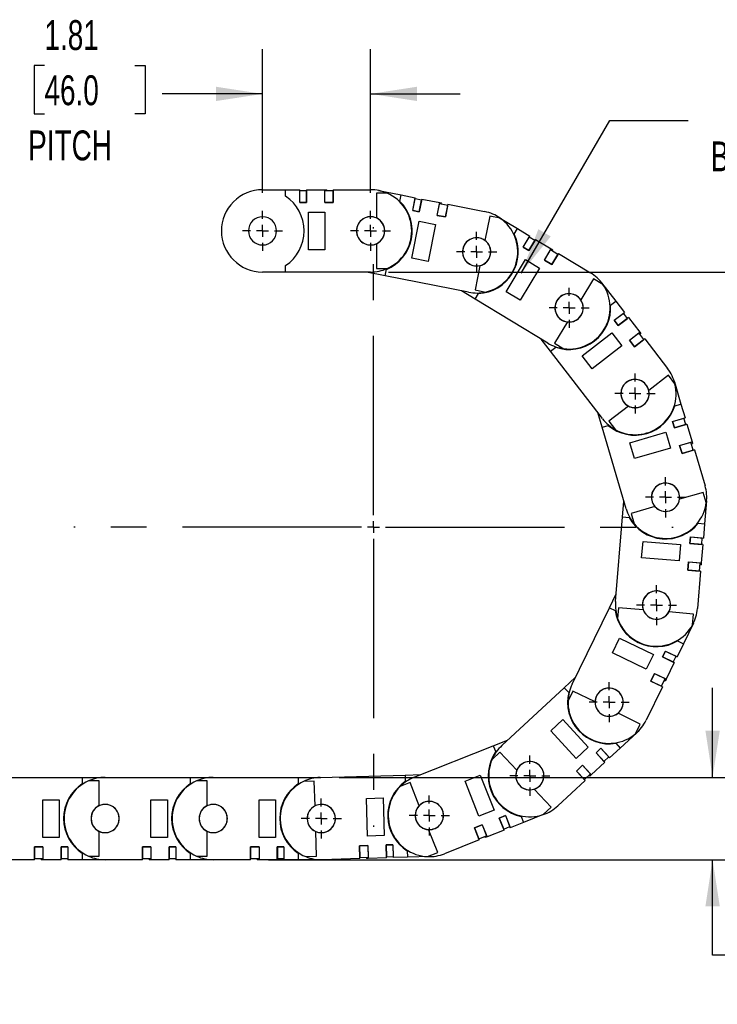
# Model space of a CAD drawing. Header units: inches. Extents: x 0 to 66, y 0 to 51.
# Tile 4 of 11: x 27.9 to 39.6, y 10 to 26.5. Entities that reach past the tile are written whole.
import ezdxf

# ---------------------------------------------------------------- set-up
doc = ezdxf.new("R2010")
doc.units = ezdxf.units.IN
doc.header["$LTSCALE"] = 6
doc.header["$MEASUREMENT"] = 0
doc.linetypes.add('CENTERX2', pattern=[0.8, 0.5, -0.1, 0.1, -0.1])
doc.layers.add('CENTER', color=40, linetype='CENTERX2')
doc.layers.add('DIMENSIONS', color=140, linetype='Continuous', lineweight=25)
doc.styles.add('SLDTEXTSTYLE0', font='TXT', dxfattribs={"width": 0.7})
doc.dimstyles.new('SLDDIMSTYLE0', dxfattribs={"dimtxt": 0.509766, "dimasz": 0.78, "dimexe": 0, "dimexo": 0.0625, "dimgap": 0.127441, "dimtad": 0, "dimtih": 1, "dimtoh": 1, "dimrnd": 1e-09, "dimzin": 12, "dimdsep": 46, "dimtxsty": 'SLDTEXTSTYLE0', "dimsah": 1, "dimcen": 0, "dimadec": 0, "dimazin": 3, "dimtfac": 1, "dimtofl": 0, "dimtmove": 0, "dimatfit": 3, "dimfxl": 0, "dimfrac": 2, "dimtolj": 1, "dimtzin": 12, "dimarcsym": 0})
doc.dimstyles.new('SLDDIMSTYLE1', dxfattribs={"dimtxt": 0.509766, "dimasz": 0.78, "dimexe": 0, "dimexo": 0.0625, "dimgap": 0.127441, "dimtad": 0, "dimtih": 1, "dimtoh": 1, "dimrnd": 1e-09, "dimzin": 12, "dimdsep": 46, "dimtxsty": 'SLDTEXTSTYLE0', "dimsah": 1, "dimcen": 0.09, "dimadec": 0, "dimazin": 3, "dimtfac": 1, "dimtmove": 0, "dimatfit": 0, "dimfxl": 0, "dimfrac": 2, "dimtolj": 1, "dimtzin": 12, "dimarcsym": 0})
doc.dimstyles.new('SLDDIMSTYLE2', dxfattribs={"dimtxt": 0.509766, "dimasz": 0.78, "dimexe": 0, "dimexo": 0.0625, "dimgap": 0.127441, "dimtad": 0, "dimtih": 1, "dimtoh": 1, "dimrnd": 1e-09, "dimzin": 12, "dimdsep": 46, "dimtxsty": 'SLDTEXTSTYLE0', "dimsah": 1, "dimcen": 0.09, "dimadec": 0, "dimazin": 3, "dimtfac": 1, "dimtofl": 0, "dimtmove": 0, "dimatfit": 3, "dimfxl": 0, "dimfrac": 2, "dimtolj": 1, "dimtzin": 12, "dimarcsym": 0})

# ---------------------------------------------------------------- blocks, each defined once
blk = doc.blocks.new('_D')
at = {"layer": 'DIMENSIONS'}
for p, q in [((40.866, 25.513), (40.694, 25.513)), ((40.694, 25.513), (40.694, 24.703)), ((42.804, 25.513), (42.976, 25.513)), ((42.976, 25.513), (42.976, 24.703)), ((36.268, 22.218), (37.755, 24.773)), ((37.755, 24.773), (39.068, 24.773)), ((40.694, 24.703), (40.866, 24.703)), ((42.976, 24.703), (42.804, 24.703))]:
    blk.add_line(p, q, dxfattribs=at)
blk.add_solid([(36.268, 22.218), (36.764, 22.832), (36.557, 22.953)], dxfattribs=at)
at = {"layer": 'DIMENSIONS', "char_height": 0.5, "attachment_point": 1, "style": 'SLDTEXTSTYLE0'}
for s, insert in [('R4.92', (40.846, 26.272)), ('125.0', (40.866, 25.347)), ('BEND RADIUS', (39.443, 24.423))]:
    blk.add_mtext(s, dxfattribs=dict(at, insert=insert))
blk = doc.blocks.new('_D_1')
at = {"layer": 'DIMENSIONS'}
for p, q in [((31.934, 23.561), (31.934, 25.969)), ((33.745, 23.561), (33.745, 25.969)), ((28.28, 25.696), (28.109, 25.696)), ((28.109, 25.696), (28.109, 24.885)), ((29.795, 25.696), (29.966, 25.696)), ((29.966, 25.696), (29.966, 24.885)), ((31.934, 25.219), (30.251, 25.219)), ((33.745, 25.219), (35.245, 25.219)), ((28.109, 24.885), (28.28, 24.885)), ((29.966, 24.885), (29.795, 24.885))]:
    blk.add_line(p, q, dxfattribs=at)
for points in [[(31.934, 25.219), (31.154, 25.339), (31.154, 25.099)], [(33.745, 25.219), (34.525, 25.099), (34.525, 25.339)]]:
    blk.add_solid(points, dxfattribs=at)
at = {"layer": 'DIMENSIONS', "char_height": 0.5, "attachment_point": 1, "style": 'SLDTEXTSTYLE0'}
for s, insert in [('1.81', (28.28, 26.454)), ('46.0', (28.28, 25.53)), ('PITCH', (28.007, 24.606))]:
    blk.add_mtext(s, dxfattribs=dict(at, insert=insert))
blk = doc.blocks.new('_D_2')
at = {"layer": 'DIMENSIONS'}
for p, q in [((34.045, 22.236), (42.593, 22.236)), ((41.843, 22.236), (41.843, 18.373)), ((40.873, 17.449), (40.702, 17.449)), ((40.702, 17.449), (40.702, 16.639)), ((42.812, 17.449), (42.983, 17.449)), ((42.983, 17.449), (42.983, 16.639)), ((40.702, 16.639), (40.873, 16.639)), ((41.843, 12.394), (41.843, 16.525)), ((42.983, 16.639), (42.812, 16.639)), ((32.034, 12.394), (42.593, 12.394))]:
    blk.add_line(p, q, dxfattribs=at)
for points in [[(41.843, 22.236), (41.723, 21.456), (41.963, 21.456)], [(41.843, 12.394), (41.963, 13.174), (41.723, 13.174)]]:
    blk.add_solid(points, dxfattribs=at)
at = {"layer": 'DIMENSIONS', "char_height": 0.5, "attachment_point": 1, "style": 'SLDTEXTSTYLE0'}
for s, insert in [('9.84', (41.085, 18.207)), ('250.0', (40.873, 17.283))]:
    blk.add_mtext(s, dxfattribs=dict(at, insert=insert))
blk = doc.blocks.new('_D_3')
at = {"layer": 'DIMENSIONS'}
for p, q in [((39.476, 13.772), (39.476, 15.272)), ((33.219, 13.772), (40.226, 13.772)), ((32.034, 12.394), (40.226, 12.394)), ((39.476, 10.794), (39.476, 12.394)), ((40.103, 10.794), (39.476, 10.794)), ((41.022, 10.794), (40.851, 10.794)), ((40.851, 10.794), (40.851, 9.983)), ((42.537, 10.794), (42.708, 10.794)), ((42.708, 10.794), (42.708, 9.983)), ((40.851, 9.983), (41.022, 9.983)), ((42.708, 9.983), (42.537, 9.983))]:
    blk.add_line(p, q, dxfattribs=at)
for points in [[(39.476, 13.772), (39.596, 14.552), (39.356, 14.552)], [(39.476, 12.394), (39.356, 11.614), (39.596, 11.614)]]:
    blk.add_solid(points, dxfattribs=at)
at = {"layer": 'DIMENSIONS', "char_height": 0.5, "attachment_point": 1, "style": 'SLDTEXTSTYLE0'}
for s, insert in [('1.38', (41.022, 11.552)), ('35.0', (41.022, 10.628))]:
    blk.add_mtext(s, dxfattribs=dict(at, insert=insert))
blk = doc.blocks.new('SW_CENTERMARKSYMBOL_0')
at = {"layer": 'CENTER', "color": 0}
for p, q in [((0, 0.2), (0, 0.336)), ((-0.2, 0), (-0.336, 0)), ((0, 0), (-0.1, 0)), ((0, 0), (0, 0.1)), ((0, 0), (0, -0.1)), ((0, 0), (0.1, 0)), ((0.2, 0), (0.336, 0)), ((0, -0.2), (0, -0.336))]:
    blk.add_line(p, q, dxfattribs=at)
blk = doc.blocks.new('SW_CENTERMARKSYMBOL_1')
at = {"layer": 'CENTER', "color": 0}
for p, q in [((0, 0.2), (0, 0.336)), ((-0.2, 0), (-0.336, 0)), ((0, 0), (-0.1, 0)), ((0, 0), (0, 0.1)), ((0, 0), (0, -0.1)), ((0, 0), (0.1, 0)), ((0.2, 0), (0.336, 0)), ((0, -0.2), (0, -0.336))]:
    blk.add_line(p, q, dxfattribs=at)
blk = doc.blocks.new('SW_CENTERMARKSYMBOL_2')
at = {"layer": 'CENTER', "color": 0}
for p, q in [((0, 0.2), (0, 0.337)), ((-0.2, 0), (-0.337, 0)), ((0, 0), (-0.1, 0)), ((0, 0), (0, 0.1)), ((0, 0), (0, -0.1)), ((0, 0), (0.1, 0)), ((0.2, 0), (0.337, 0)), ((0, -0.2), (0, -0.337))]:
    blk.add_line(p, q, dxfattribs=at)
blk = doc.blocks.new('SW_CENTERMARKSYMBOL_3')
at = {"layer": 'CENTER', "color": 0}
for p, q in [((0, 0.2), (0, 0.336)), ((-0.2, 0), (-0.336, 0)), ((0, 0), (-0.1, 0)), ((0, 0), (0, 0.1)), ((0, 0), (0, -0.1)), ((0, 0), (0.1, 0)), ((0.2, 0), (0.336, 0)), ((0, -0.2), (0, -0.336))]:
    blk.add_line(p, q, dxfattribs=at)
blk = doc.blocks.new('SW_CENTERMARKSYMBOL_4')
at = {"layer": 'CENTER', "color": 0}
for p, q in [((0, 0.2), (0, 0.336)), ((-0.2, 0), (-0.336, 0)), ((0, 0), (-0.1, 0)), ((0, 0), (0, 0.1)), ((0, 0), (0, -0.1)), ((0, 0), (0.1, 0)), ((0.2, 0), (0.336, 0)), ((0, -0.2), (0, -0.336))]:
    blk.add_line(p, q, dxfattribs=at)
blk = doc.blocks.new('SW_CENTERMARKSYMBOL_5')
at = {"layer": 'CENTER', "color": 0}
for p, q in [((0, 0.2), (0, 0.336)), ((-0.2, 0), (-0.336, 0)), ((0, 0), (-0.1, 0)), ((0, 0), (0, 0.1)), ((0, 0), (0, -0.1)), ((0, 0), (0.1, 0)), ((0.2, 0), (0.336, 0)), ((0, -0.2), (0, -0.336))]:
    blk.add_line(p, q, dxfattribs=at)
blk = doc.blocks.new('SW_CENTERMARKSYMBOL_6')
at = {"layer": 'CENTER', "color": 0}
for p, q in [((0, 0.2), (0, 0.336)), ((-0.2, 0), (-0.336, 0)), ((0, 0), (-0.1, 0)), ((0, 0), (0, 0.1)), ((0, 0), (0, -0.1)), ((0, 0), (0.1, 0)), ((0.2, 0), (0.336, 0)), ((0, -0.2), (0, -0.336))]:
    blk.add_line(p, q, dxfattribs=at)
blk = doc.blocks.new('SW_CENTERMARKSYMBOL_7')
at = {"layer": 'CENTER', "color": 0}
for p, q in [((0, 0.2), (0, 0.336)), ((-0.2, 0), (-0.336, 0)), ((0, 0), (-0.1, 0)), ((0, 0), (0, 0.1)), ((0, 0), (0, -0.1)), ((0, 0), (0.1, 0)), ((0.2, 0), (0.336, 0)), ((0, -0.2), (0, -0.336))]:
    blk.add_line(p, q, dxfattribs=at)
blk = doc.blocks.new('SW_CENTERMARKSYMBOL_8')
at = {"layer": 'CENTER', "color": 0}
for p, q in [((0, 0.2), (0, 0.336)), ((-0.2, 0), (-0.336, 0)), ((0, 0), (-0.1, 0)), ((0, 0), (0, 0.1)), ((0, 0), (0, -0.1)), ((0, 0), (0.1, 0)), ((0.2, 0), (0.336, 0)), ((0, -0.2), (0, -0.336))]:
    blk.add_line(p, q, dxfattribs=at)
blk = doc.blocks.new('SW_CENTERMARKSYMBOL_9')
at = {"layer": 'CENTER', "color": 0}
for p, q in [((0, 0.2), (0, 0.336)), ((-0.2, 0), (-0.336, 0)), ((0, 0), (-0.1, 0)), ((0, 0), (0, 0.1)), ((0, 0), (0, -0.1)), ((0, 0), (0.1, 0)), ((0.2, 0), (0.336, 0)), ((0, -0.2), (0, -0.336))]:
    blk.add_line(p, q, dxfattribs=at)
blk = doc.blocks.new('SW_CENTERMARKSYMBOL_10')
at = {"layer": 'CENTER', "color": 0}
for p, q in [((0, 0.2), (0, 0.336)), ((-0.2, 0), (-0.336, 0)), ((0, 0), (-0.1, 0)), ((0, 0), (0, 0.1)), ((0, 0), (0, -0.1)), ((0, 0), (0.1, 0)), ((0.2, 0), (0.336, 0)), ((0, -0.2), (0, -0.336))]:
    blk.add_line(p, q, dxfattribs=at)
blk = doc.blocks.new('SW_CENTERMARKSYMBOL_11')
at = {"layer": 'CENTER', "color": 0}
for p, q in [((0, 0.2), (0, 5.021)), ((-0.2, 0), (-5.021, 0)), ((0, 0), (-0.1, 0)), ((0, 0), (0, 0.1)), ((0, 0), (0, -0.1)), ((0, 0), (0.1, 0)), ((0.2, 0), (5.021, 0)), ((0, -0.2), (0, -5.021))]:
    blk.add_line(p, q, dxfattribs=at)

msp = doc.modelspace()

# ---------------------------------------------------------------- linework, layer by layer
for p, q in [((31.934, 23.614), (32.32, 23.614)), ((32.32, 23.506), (32.32, 23.614)), ((32.32, 23.614), (32.56, 23.614)), ((32.56, 23.398), (32.56, 23.614)), ((32.56, 23.398), (32.56, 23.595)), ((32.671, 23.595), (32.56, 23.595)), ((32.56, 23.595), (32.56, 23.595)), ((32.671, 23.614), (32.978, 23.614)), ((32.671, 23.614), (32.671, 23.398)), ((32.671, 23.398), (32.671, 23.595)), ((32.671, 23.595), (32.671, 23.595)), ((32.978, 23.614), (33.009, 23.614)), ((32.978, 23.398), (32.978, 23.614)), ((32.978, 23.398), (32.978, 23.595)), ((33.119, 23.595), (32.978, 23.595)), ((32.978, 23.595), (32.978, 23.595)), ((33.009, 23.595), (33.009, 23.614)), ((33.119, 23.614), (33.119, 23.398)), ((33.119, 23.614), (33.745, 23.614)), ((33.119, 23.398), (33.119, 23.595)), ((33.119, 23.595), (33.119, 23.595)), ((33.88, 23.601), (34.258, 23.526)), ((33.844, 23.555), (33.844, 23.14)), ((34.025, 23.555), (33.844, 23.555)), ((34.237, 23.419), (34.258, 23.526)), ((34.258, 23.526), (34.494, 23.479)), ((34.451, 23.267), (34.494, 23.479)), ((34.452, 23.267), (34.49, 23.46)), ((34.598, 23.438), (34.49, 23.46)), ((34.49, 23.46), (34.49, 23.46)), ((34.602, 23.458), (34.56, 23.245)), ((34.56, 23.245), (34.598, 23.438)), ((34.598, 23.438), (34.598, 23.438)), ((34.602, 23.458), (34.903, 23.398)), ((32.671, 23.398), (32.56, 23.398)), ((32.56, 23.398), (32.671, 23.398)), ((32.56, 23.398), (32.56, 23.398)), ((32.671, 23.398), (32.671, 23.398)), ((33.119, 23.398), (32.978, 23.398)), ((32.978, 23.398), (33.119, 23.398)), ((32.978, 23.398), (32.978, 23.398)), ((33.009, 23.398), (33.009, 23.398)), ((33.119, 23.398), (33.119, 23.398)), ((34.56, 23.245), (34.451, 23.267)), ((34.451, 23.267), (34.452, 23.267)), ((34.452, 23.267), (34.56, 23.245)), ((34.861, 23.185), (34.903, 23.398)), ((34.861, 23.185), (34.899, 23.379)), ((35.038, 23.351), (34.899, 23.379)), ((34.899, 23.379), (34.899, 23.379)), ((34.903, 23.398), (34.934, 23.392)), ((34.93, 23.372), (34.934, 23.392)), ((35.042, 23.37), (35, 23.158)), ((35, 23.158), (35.038, 23.351)), ((35.038, 23.351), (35.038, 23.351)), ((35.042, 23.37), (35.656, 23.248)), ((32.702, 23.24), (32.978, 23.24)), ((32.702, 22.61), (32.702, 23.24)), ((32.978, 23.24), (32.978, 22.61)), ((34.56, 23.245), (34.56, 23.245)), ((35, 23.158), (34.861, 23.185)), ((34.861, 23.185), (35, 23.158)), ((34.861, 23.185), (34.861, 23.185)), ((34.892, 23.179), (34.892, 23.179)), ((35, 23.158), (35, 23.158)), ((35.741, 23.171), (35.66, 22.764)), ((35.918, 23.136), (35.741, 23.171)), ((35.879, 23.162), (36.209, 22.962)), ((34.437, 22.467), (34.56, 23.085)), ((34.56, 23.085), (34.83, 23.031)), ((34.83, 23.031), (34.707, 22.413)), ((36.152, 22.869), (36.209, 22.962)), ((36.209, 22.962), (36.414, 22.838)), ((36.302, 22.653), (36.414, 22.838)), ((36.302, 22.653), (36.404, 22.821)), ((36.508, 22.781), (36.396, 22.595)), ((36.396, 22.596), (36.498, 22.764)), ((36.498, 22.764), (36.404, 22.821)), ((36.404, 22.821), (36.404, 22.821)), ((36.498, 22.764), (36.498, 22.764)), ((36.508, 22.781), (36.771, 22.622)), ((32.978, 22.61), (32.702, 22.61)), ((33.844, 22.71), (33.844, 22.295)), ((36.396, 22.595), (36.302, 22.653)), ((36.302, 22.653), (36.396, 22.596)), ((36.302, 22.653), (36.302, 22.653)), ((36.396, 22.596), (36.396, 22.595)), ((36.659, 22.436), (36.771, 22.622)), ((36.659, 22.436), (36.761, 22.605)), ((36.882, 22.532), (36.761, 22.605)), ((36.761, 22.605), (36.761, 22.605)), ((36.771, 22.622), (36.798, 22.605)), ((36.788, 22.589), (36.798, 22.605)), ((34.707, 22.413), (34.437, 22.467)), ((36.015, 21.906), (36.342, 22.444)), ((36.342, 22.444), (36.577, 22.302)), ((36.78, 22.363), (36.659, 22.436)), ((36.659, 22.436), (36.78, 22.363)), ((36.659, 22.436), (36.659, 22.436)), ((36.892, 22.548), (36.78, 22.363)), ((36.78, 22.363), (36.882, 22.532)), ((36.882, 22.532), (36.882, 22.532)), ((36.892, 22.548), (37.428, 22.224)), ((32.32, 22.236), (32.32, 22.345)), ((33.844, 22.295), (34.025, 22.295)), ((33.99, 22.174), (34.011, 22.281)), ((35.576, 22.342), (35.496, 21.936)), ((36.577, 22.302), (36.251, 21.763)), ((36.686, 22.42), (36.686, 22.42)), ((36.78, 22.363), (36.78, 22.363)), ((32.32, 22.236), (31.934, 22.236)), ((33.745, 22.236), (32.32, 22.236)), ((33.99, 22.174), (33.678, 22.236)), ((35.388, 21.897), (33.99, 22.174)), ((37.482, 22.123), (37.267, 21.768)), ((37.636, 22.029), (37.482, 22.123)), ((35.496, 21.936), (35.673, 21.9)), ((37.617, 22.055), (37.852, 21.75)), ((35.495, 21.783), (35.269, 21.92)), ((35.495, 21.783), (35.551, 21.876)), ((36.714, 21.045), (35.495, 21.783)), ((36.251, 21.763), (36.015, 21.906)), ((37.766, 21.683), (37.852, 21.75)), ((37.852, 21.75), (37.999, 21.559)), ((37.827, 21.427), (37.999, 21.559)), ((37.827, 21.427), (37.983, 21.547)), ((38.066, 21.472), (37.895, 21.34)), ((37.895, 21.34), (38.051, 21.46)), ((38.051, 21.46), (37.983, 21.547)), ((37.983, 21.547), (37.983, 21.547)), ((38.051, 21.46), (38.051, 21.46)), ((38.066, 21.472), (38.254, 21.229)), ((37.044, 21.4), (36.829, 21.045)), ((37.895, 21.34), (37.827, 21.427)), ((37.827, 21.427), (37.895, 21.34)), ((37.827, 21.427), (37.827, 21.427)), ((37.895, 21.34), (37.895, 21.34)), ((36.761, 20.909), (36.604, 21.112)), ((37.29, 20.834), (37.789, 21.219)), ((37.789, 21.219), (37.957, 21.001)), ((38.082, 21.097), (38.254, 21.229)), ((38.082, 21.097), (38.238, 21.217)), ((38.34, 21.116), (38.169, 20.984)), ((38.325, 21.105), (38.238, 21.217)), ((38.238, 21.217), (38.238, 21.217)), ((38.254, 21.229), (38.273, 21.204)), ((38.257, 21.192), (38.273, 21.204)), ((38.34, 21.116), (38.722, 20.621)), ((36.761, 20.909), (36.847, 20.975)), ((36.829, 21.045), (36.984, 20.951)), ((37.957, 21.001), (37.458, 20.616)), ((38.169, 20.984), (38.082, 21.097)), ((38.082, 21.097), (38.169, 20.984)), ((38.082, 21.097), (38.082, 21.097)), ((38.101, 21.072), (38.101, 21.072)), ((38.169, 20.984), (38.325, 21.105)), ((38.169, 20.984), (38.169, 20.984)), ((38.325, 21.104), (38.325, 21.105)), ((37.631, 19.78), (36.761, 20.909)), ((37.458, 20.616), (37.29, 20.834)), ((38.735, 20.507), (38.407, 20.253)), ((38.846, 20.363), (38.735, 20.507)), ((38.837, 20.395), (38.946, 20.025)), ((38.066, 19.991), (37.737, 19.738)), ((38.842, 19.994), (38.946, 20.025)), ((38.946, 20.025), (39.014, 19.794)), ((37.624, 19.635), (37.552, 19.882)), ((38.806, 19.733), (39.014, 19.794)), ((38.806, 19.733), (38.995, 19.789)), ((39.026, 19.683), (38.995, 19.789)), ((38.995, 19.789), (38.995, 19.789)), ((37.624, 19.635), (37.729, 19.666)), ((38.027, 18.268), (37.624, 19.635)), ((37.737, 19.738), (37.848, 19.595)), ((38.837, 19.627), (38.806, 19.733)), ((38.806, 19.733), (38.837, 19.627)), ((38.806, 19.733), (38.806, 19.733)), ((39.045, 19.688), (38.837, 19.627)), ((38.837, 19.627), (39.026, 19.683)), ((38.837, 19.627), (38.837, 19.627)), ((39.026, 19.683), (39.026, 19.683)), ((39.045, 19.688), (39.132, 19.394)), ((38.091, 19.375), (38.695, 19.553)), ((38.695, 19.553), (38.773, 19.288)), ((38.169, 19.11), (38.091, 19.375)), ((38.924, 19.333), (39.132, 19.394)), ((38.924, 19.333), (39.113, 19.388)), ((38.964, 19.197), (38.924, 19.333)), ((38.924, 19.333), (38.964, 19.197)), ((38.924, 19.333), (38.924, 19.333)), ((38.933, 19.302), (38.933, 19.302)), ((39.153, 19.252), (39.113, 19.388)), ((39.113, 19.388), (39.113, 19.388)), ((39.122, 19.358), (39.141, 19.364)), ((39.132, 19.394), (39.141, 19.364)), ((38.773, 19.288), (38.169, 19.11)), ((39.172, 19.258), (38.964, 19.197)), ((38.964, 19.197), (39.153, 19.252)), ((38.964, 19.197), (38.964, 19.197)), ((39.153, 19.252), (39.153, 19.252)), ((39.172, 19.258), (39.349, 18.657)), ((39.32, 18.546), (38.922, 18.429)), ((39.371, 18.373), (39.32, 18.546)), ((37.969, 18.136), (37.99, 18.392)), ((38.509, 18.308), (38.111, 18.191)), ((39.374, 18.405), (39.342, 18.021)), ((38.111, 18.191), (38.162, 18.017)), ((37.85, 16.716), (37.969, 18.136)), ((37.969, 18.136), (38.077, 18.127)), ((39.234, 18.03), (39.342, 18.021)), ((39.342, 18.021), (39.322, 17.781)), ((38.287, 17.45), (38.31, 17.724)), ((38.31, 17.724), (38.937, 17.671)), ((38.937, 17.671), (38.914, 17.397)), ((39.097, 17.69), (39.106, 17.799)), ((39.106, 17.799), (39.097, 17.69)), ((39.313, 17.672), (39.097, 17.69)), ((39.097, 17.69), (39.293, 17.673)), ((39.097, 17.69), (39.097, 17.69)), ((39.106, 17.799), (39.322, 17.781)), ((39.106, 17.799), (39.302, 17.783)), ((39.106, 17.799), (39.106, 17.799)), ((39.313, 17.672), (39.287, 17.366)), ((39.293, 17.673), (39.302, 17.783)), ((39.293, 17.673), (39.293, 17.673)), ((39.302, 17.783), (39.302, 17.783)), ((38.914, 17.397), (38.287, 17.45)), ((39.059, 17.242), (39.071, 17.384)), ((39.071, 17.384), (39.059, 17.242)), ((39.069, 17.352), (39.069, 17.352)), ((39.071, 17.384), (39.287, 17.366)), ((39.071, 17.384), (39.267, 17.367)), ((39.071, 17.384), (39.071, 17.384)), ((39.256, 17.226), (39.267, 17.367)), ((39.265, 17.336), (39.284, 17.334)), ((39.267, 17.367), (39.267, 17.367)), ((39.287, 17.366), (39.284, 17.334)), ((39.275, 17.224), (39.059, 17.242)), ((39.059, 17.242), (39.256, 17.226)), ((39.059, 17.242), (39.059, 17.242)), ((39.275, 17.224), (39.223, 16.6)), ((39.256, 17.226), (39.256, 17.226)), ((37.748, 16.614), (37.86, 16.844)), ((37.123, 15.333), (37.748, 16.614)), ((37.748, 16.614), (37.846, 16.566)), ((37.9, 16.613), (37.885, 16.433)), ((38.314, 16.578), (37.9, 16.613)), ((39.156, 16.507), (38.742, 16.542)), ((39.141, 16.327), (39.156, 16.507)), ((39.155, 16.356), (38.986, 16.009)), ((37.796, 15.859), (37.917, 16.106)), ((37.917, 16.106), (38.483, 15.83)), ((38.986, 16.009), (38.881, 15.793)), ((38.889, 16.057), (38.986, 16.009)), ((38.362, 15.582), (37.796, 15.859)), ((38.638, 15.789), (38.686, 15.888)), ((38.686, 15.888), (38.638, 15.789)), ((38.686, 15.888), (38.881, 15.793)), ((38.686, 15.888), (38.863, 15.802)), ((38.686, 15.888), (38.686, 15.888)), ((38.483, 15.83), (38.362, 15.582)), ((38.833, 15.694), (38.638, 15.789)), ((38.638, 15.789), (38.815, 15.703)), ((38.638, 15.789), (38.638, 15.789)), ((38.833, 15.694), (38.698, 15.418)), ((38.815, 15.703), (38.863, 15.802)), ((38.815, 15.703), (38.815, 15.703)), ((38.863, 15.802), (38.863, 15.802)), ((38.441, 15.386), (38.503, 15.513)), ((38.503, 15.513), (38.441, 15.386)), ((38.503, 15.513), (38.698, 15.418)), ((38.503, 15.513), (38.68, 15.427)), ((38.503, 15.513), (38.503, 15.513)), ((36.991, 15.274), (37.179, 15.449)), ((38.636, 15.291), (38.441, 15.386)), ((38.441, 15.386), (38.618, 15.3)), ((38.441, 15.386), (38.441, 15.386)), ((38.49, 15.485), (38.49, 15.485)), ((38.618, 15.3), (38.68, 15.427)), ((38.666, 15.399), (38.684, 15.39)), ((38.68, 15.427), (38.68, 15.427)), ((38.698, 15.418), (38.684, 15.39)), ((35.945, 14.306), (36.991, 15.274)), ((36.991, 15.274), (37.065, 15.194)), ((37.133, 15.218), (37.054, 15.056)), ((37.506, 15.036), (37.133, 15.218)), ((38.636, 15.291), (38.361, 14.728)), ((38.618, 15.3), (38.618, 15.3)), ((38.265, 14.666), (37.892, 14.848)), ((36.763, 14.553), (36.965, 14.74)), ((36.965, 14.74), (37.393, 14.278)), ((37.19, 14.091), (36.763, 14.553)), ((38.21, 14.525), (37.927, 14.263)), ((38.186, 14.503), (38.265, 14.666)), ((35.801, 14.299), (36.04, 14.394)), ((34.476, 13.775), (35.801, 14.299)), ((35.913, 14.196), (35.78, 14.073)), ((35.801, 14.299), (35.841, 14.198)), ((36.195, 13.891), (35.913, 14.196)), ((37.393, 14.278), (37.19, 14.091)), ((37.523, 14.184), (37.604, 14.259)), ((37.604, 14.259), (37.523, 14.184)), ((37.67, 14.025), (37.523, 14.184)), ((37.523, 14.184), (37.656, 14.039)), ((37.523, 14.184), (37.523, 14.184)), ((37.604, 14.259), (37.751, 14.1)), ((37.604, 14.259), (37.737, 14.114)), ((37.604, 14.259), (37.604, 14.259)), ((37.927, 14.263), (37.751, 14.1)), ((37.853, 14.343), (37.927, 14.263)), ((37.67, 14.025), (37.444, 13.816)), ((37.656, 14.039), (37.737, 14.114)), ((37.656, 14.039), (37.656, 14.039)), ((37.737, 14.114), (37.737, 14.114)), ((37.193, 13.879), (37.297, 13.975)), ((37.297, 13.975), (37.193, 13.879)), ((37.34, 13.72), (37.193, 13.879)), ((37.193, 13.879), (37.327, 13.734)), ((37.193, 13.879), (37.193, 13.879)), ((37.274, 13.954), (37.274, 13.954)), ((37.297, 13.975), (37.444, 13.816)), ((37.297, 13.975), (37.431, 13.831)), ((37.297, 13.975), (37.297, 13.975)), ((27.486, 13.772), (28.911, 13.772)), ((28.911, 13.772), (28.911, 13.663)), ((28.911, 13.772), (29.297, 13.772)), ((29.198, 13.713), (29.018, 13.713)), ((29.198, 13.298), (29.198, 13.713)), ((29.297, 13.772), (30.722, 13.772)), ((30.722, 13.772), (30.722, 13.663)), ((30.722, 13.772), (31.108, 13.772)), ((31.009, 13.713), (30.829, 13.713)), ((31.009, 13.298), (31.009, 13.713)), ((31.108, 13.772), (32.533, 13.772)), ((32.533, 13.772), (32.533, 13.663)), ((32.533, 13.772), (32.909, 13.772)), ((32.802, 13.71), (32.622, 13.704)), ((32.814, 13.295), (32.802, 13.71)), ((32.899, 13.771), (34.324, 13.812)), ((34.324, 13.812), (34.588, 13.819)), ((34.324, 13.812), (34.327, 13.703)), ((35.327, 13.709), (35.583, 13.811)), ((35.559, 13.124), (35.327, 13.709)), ((35.583, 13.811), (35.815, 13.225)), ((37.34, 13.72), (36.881, 13.295)), ((37.327, 13.734), (37.431, 13.831)), ((37.327, 13.734), (37.327, 13.734)), ((37.408, 13.809), (37.421, 13.795)), ((37.444, 13.816), (37.421, 13.795)), ((37.431, 13.831), (37.431, 13.831)), ((34.406, 13.684), (34.238, 13.617)), ((34.558, 13.298), (34.406, 13.684)), ((36.769, 13.271), (36.487, 13.576)), ((28.253, 12.768), (28.253, 13.398)), ((28.253, 13.398), (28.529, 13.398)), ((28.529, 13.398), (28.529, 12.768)), ((30.064, 12.768), (30.064, 13.398)), ((30.064, 13.398), (30.34, 13.398)), ((30.34, 13.398), (30.34, 12.768)), ((31.875, 12.768), (31.875, 13.398)), ((31.875, 13.398), (32.151, 13.398)), ((32.151, 13.398), (32.151, 12.768)), ((33.677, 13.419), (33.953, 13.427)), ((33.695, 12.79), (33.677, 13.419)), ((33.953, 13.427), (33.971, 12.798)), ((35.815, 13.225), (35.559, 13.124)), ((36.636, 13.148), (36.769, 13.271)), ((35.902, 13.09), (36.005, 13.131)), ((36.005, 13.131), (35.902, 13.09)), ((35.982, 12.889), (35.902, 13.09)), ((35.902, 13.09), (35.975, 12.907)), ((35.902, 13.09), (35.902, 13.09)), ((36.005, 13.131), (36.084, 12.929)), ((36.005, 13.131), (36.077, 12.948)), ((36.005, 13.131), (36.005, 13.131)), ((36.268, 13.119), (36.308, 13.018)), ((36.666, 13.16), (36.308, 13.018)), ((29.198, 12.453), (29.198, 12.868)), ((31.009, 12.453), (31.009, 12.868)), ((32.838, 12.45), (32.826, 12.865)), ((34.869, 12.512), (34.717, 12.898)), ((35.485, 12.925), (35.617, 12.977)), ((35.617, 12.977), (35.485, 12.925)), ((35.564, 12.724), (35.485, 12.925)), ((35.485, 12.925), (35.557, 12.742)), ((35.485, 12.925), (35.485, 12.925)), ((35.587, 12.966), (35.587, 12.966)), ((35.617, 12.977), (35.696, 12.776)), ((35.617, 12.977), (35.689, 12.794)), ((35.617, 12.977), (35.617, 12.977)), ((35.982, 12.889), (35.696, 12.776)), ((35.975, 12.907), (36.077, 12.948)), ((35.975, 12.907), (35.975, 12.907)), ((36.077, 12.948), (36.077, 12.948)), ((36.308, 13.018), (36.084, 12.929)), ((28.529, 12.768), (28.253, 12.768)), ((30.34, 12.768), (30.064, 12.768)), ((32.151, 12.768), (31.875, 12.768)), ((33.971, 12.798), (33.695, 12.79)), ((35.564, 12.724), (34.982, 12.494)), ((35.557, 12.742), (35.689, 12.794)), ((35.557, 12.742), (35.557, 12.742)), ((35.66, 12.783), (35.667, 12.764)), ((35.696, 12.776), (35.667, 12.764)), ((35.689, 12.794), (35.689, 12.794)), ((28.112, 12.61), (28.253, 12.61)), ((28.112, 12.394), (28.112, 12.61)), ((28.112, 12.61), (28.112, 12.413)), ((28.253, 12.61), (28.112, 12.61)), ((28.112, 12.61), (28.112, 12.61)), ((28.222, 12.61), (28.222, 12.61)), ((28.253, 12.61), (28.253, 12.394)), ((28.253, 12.61), (28.253, 12.413)), ((28.253, 12.61), (28.253, 12.61)), ((28.56, 12.61), (28.671, 12.61)), ((28.56, 12.394), (28.56, 12.61)), ((28.56, 12.61), (28.56, 12.413)), ((28.671, 12.61), (28.56, 12.61)), ((28.56, 12.61), (28.56, 12.61)), ((28.671, 12.61), (28.671, 12.394)), ((28.671, 12.61), (28.671, 12.413)), ((28.671, 12.61), (28.671, 12.61)), ((29.923, 12.61), (30.064, 12.61)), ((29.923, 12.394), (29.923, 12.61)), ((29.923, 12.61), (29.923, 12.413)), ((30.064, 12.61), (29.923, 12.61)), ((29.923, 12.61), (29.923, 12.61)), ((30.033, 12.61), (30.033, 12.61)), ((30.064, 12.61), (30.064, 12.394)), ((30.064, 12.61), (30.064, 12.413)), ((30.064, 12.61), (30.064, 12.61)), ((30.371, 12.61), (30.482, 12.61)), ((30.371, 12.394), (30.371, 12.61)), ((30.371, 12.61), (30.371, 12.413)), ((30.482, 12.61), (30.371, 12.61)), ((30.371, 12.61), (30.371, 12.61)), ((30.482, 12.61), (30.482, 12.394)), ((30.482, 12.61), (30.482, 12.413)), ((30.482, 12.61), (30.482, 12.61)), ((31.734, 12.61), (31.875, 12.61)), ((31.734, 12.394), (31.734, 12.61)), ((31.734, 12.61), (31.734, 12.413)), ((31.875, 12.61), (31.734, 12.61)), ((31.734, 12.61), (31.734, 12.61)), ((31.844, 12.61), (31.844, 12.61)), ((31.875, 12.61), (31.875, 12.394)), ((31.875, 12.61), (31.875, 12.413)), ((31.875, 12.61), (31.875, 12.61)), ((32.182, 12.61), (32.293, 12.61)), ((32.182, 12.394), (32.182, 12.61)), ((32.183, 12.61), (32.182, 12.61)), ((32.183, 12.61), (32.183, 12.413)), ((32.293, 12.61), (32.183, 12.61)), ((32.293, 12.61), (32.293, 12.394)), ((32.293, 12.61), (32.293, 12.413)), ((32.293, 12.61), (32.293, 12.61)), ((33.558, 12.628), (33.7, 12.632)), ((33.699, 12.632), (33.558, 12.628)), ((33.564, 12.412), (33.558, 12.628)), ((33.558, 12.628), (33.563, 12.432)), ((33.558, 12.628), (33.558, 12.628)), ((33.668, 12.631), (33.668, 12.631)), ((33.699, 12.632), (33.705, 12.436)), ((33.7, 12.632), (33.699, 12.632)), ((33.7, 12.632), (33.706, 12.416)), ((34.006, 12.641), (34.117, 12.644)), ((34.013, 12.425), (34.006, 12.641)), ((34.007, 12.641), (34.006, 12.641)), ((34.117, 12.644), (34.007, 12.641)), ((34.007, 12.641), (34.012, 12.444)), ((34.117, 12.644), (34.123, 12.428)), ((34.117, 12.644), (34.122, 12.447)), ((34.117, 12.644), (34.117, 12.644)), ((34.36, 12.543), (34.363, 12.435)), ((28.112, 12.394), (27.486, 12.394)), ((28.112, 12.413), (28.253, 12.413)), ((28.112, 12.413), (28.112, 12.413)), ((28.222, 12.413), (28.222, 12.394)), ((28.253, 12.394), (28.222, 12.394)), ((28.253, 12.413), (28.253, 12.413)), ((28.56, 12.394), (28.253, 12.394)), ((28.56, 12.413), (28.671, 12.413)), ((28.56, 12.413), (28.56, 12.413)), ((28.671, 12.413), (28.671, 12.413)), ((28.911, 12.394), (28.671, 12.394)), ((28.911, 12.502), (28.911, 12.394)), ((29.297, 12.394), (28.911, 12.394)), ((29.018, 12.453), (29.198, 12.453)), ((29.923, 12.394), (29.297, 12.394)), ((29.923, 12.413), (30.064, 12.413)), ((29.923, 12.413), (29.923, 12.413)), ((30.033, 12.413), (30.033, 12.394)), ((30.064, 12.394), (30.033, 12.394)), ((30.064, 12.413), (30.064, 12.413)), ((30.371, 12.394), (30.064, 12.394)), ((30.371, 12.413), (30.482, 12.413)), ((30.371, 12.413), (30.371, 12.413)), ((30.482, 12.413), (30.482, 12.413)), ((30.722, 12.394), (30.482, 12.394)), ((30.722, 12.502), (30.722, 12.394)), ((31.108, 12.394), (30.722, 12.394)), ((30.829, 12.453), (31.009, 12.453)), ((31.734, 12.394), (31.108, 12.394)), ((31.734, 12.413), (31.875, 12.413)), ((31.734, 12.413), (31.734, 12.413)), ((31.844, 12.413), (31.844, 12.394)), ((31.875, 12.394), (31.844, 12.394)), ((31.875, 12.413), (31.875, 12.413)), ((32.182, 12.394), (31.875, 12.394)), ((32.182, 12.413), (32.183, 12.413)), ((32.183, 12.413), (32.293, 12.413)), ((32.293, 12.413), (32.293, 12.413)), ((32.533, 12.394), (32.293, 12.394)), ((32.533, 12.502), (32.533, 12.394)), ((32.919, 12.394), (32.533, 12.394)), ((32.658, 12.445), (32.838, 12.45)), ((33.564, 12.412), (32.938, 12.394)), ((33.563, 12.432), (33.705, 12.436)), ((33.563, 12.432), (33.563, 12.432)), ((33.674, 12.435), (33.674, 12.415)), ((33.706, 12.416), (33.674, 12.415)), ((33.705, 12.436), (33.705, 12.436)), ((34.013, 12.425), (33.706, 12.416)), ((34.012, 12.444), (34.122, 12.447)), ((34.012, 12.444), (34.012, 12.444)), ((34.122, 12.447), (34.122, 12.447)), ((34.363, 12.435), (34.123, 12.428)), ((34.749, 12.446), (34.363, 12.435)), ((34.701, 12.446), (34.869, 12.512))]:
    msp.add_line(p, q)
for centre, radius, start, end in [((31.934, 22.925), 0.689, 89.9999, 180.0001), ((33.745, 22.925), 0.689, 66.1045, 90.0001), ((31.934, 22.925), 0.697, 0.0001, 56.3805), ((33.745, 22.925), 0.689, 0, 66.1045), ((33.745, 22.925), 0.697, 348.7689, 45.1495), ((31.934, 22.925), 0.236, 0.0001, 179.9999), ((33.745, 22.925), 0.237, 65.4194, 180), ((33.745, 22.925), 0.236, 348.7689, 168.7687), ((33.745, 22.925), 0.237, 0.0004, 65.4189), ((35.522, 22.573), 0.689, 54.8732, 78.7689), ((35.522, 22.573), 0.689, 348.7688, 54.8734), ((31.934, 22.925), 0.689, 180, 270), ((31.934, 22.925), 0.236, 180.0001, 359.9999), ((31.934, 22.925), 0.697, 303.6194, 359.9999), ((33.745, 22.925), 0.236, 168.7689, 348.7688), ((33.745, 22.925), 0.237, 180, 294.5807), ((33.745, 22.925), 0.237, 294.5808, 359.9998), ((33.745, 22.925), 0.689, 293.8956, 359.9999), ((33.745, 22.925), 0.697, 292.3882, 348.7687), ((35.522, 22.573), 0.237, 54.1883, 168.7689), ((35.522, 22.573), 0.236, 328.8156, 148.8154), ((35.522, 22.573), 0.237, 348.7683, 54.1888), ((35.522, 22.573), 0.697, 328.8152, 25.1963), ((35.522, 22.573), 0.237, 168.7686, 283.3498), ((35.522, 22.573), 0.236, 148.8156, 328.8154), ((35.522, 22.573), 0.237, 283.3495, 348.7689), ((35.522, 22.573), 0.689, 282.6644, 348.7688), ((33.745, 22.925), 0.689, 270.0001, 293.8953), ((35.522, 22.573), 0.697, 272.4348, 328.8154), ((37.071, 21.635), 0.689, 34.9202, 58.8151), ((37.071, 21.635), 0.689, 328.8154, 34.9199), ((35.522, 22.573), 0.689, 258.7688, 282.6643), ((37.071, 21.635), 0.236, 127.6096, 307.6099), ((37.071, 21.635), 0.237, 34.2347, 148.8155), ((37.071, 21.635), 0.236, 307.6098, 127.6097), ((37.071, 21.635), 0.237, 328.8154, 34.235), ((37.071, 21.635), 0.237, 148.8152, 263.3961), ((37.071, 21.635), 0.697, 307.6099, 3.9903), ((37.071, 21.635), 0.237, 263.3958, 328.8156), ((37.071, 21.635), 0.689, 262.7109, 328.8155), ((37.071, 21.635), 0.689, 238.8155, 262.7108), ((37.071, 21.635), 0.697, 251.2291, 307.6098), ((38.176, 20.2), 0.689, 13.7143, 37.6098), ((38.176, 20.2), 0.236, 106.404, 286.4041), ((38.176, 20.2), 0.237, 127.6096, 242.1906), ((38.176, 20.2), 0.237, 13.0292, 127.6097), ((38.176, 20.2), 0.236, 286.404, 106.4041), ((38.176, 20.2), 0.689, 307.6096, 13.7143), ((38.176, 20.2), 0.237, 307.6103, 13.0286), ((38.176, 20.2), 0.237, 242.1904, 307.6097), ((38.176, 20.2), 0.697, 286.4041, 342.7848), ((38.176, 20.2), 0.689, 217.6096, 241.5054), ((38.176, 20.2), 0.697, 230.0234, 286.4041), ((38.176, 20.2), 0.689, 241.5053, 307.6098), ((38.688, 18.463), 0.237, 106.4043, 220.9846), ((38.688, 18.463), 0.236, 85.1985, 265.1984), ((38.688, 18.463), 0.237, 351.8237, 106.404), ((38.688, 18.463), 0.236, 265.1985, 85.1984), ((38.688, 18.463), 0.689, 352.5084, 16.4044), ((38.688, 18.463), 0.237, 220.9848, 286.4041), ((38.688, 18.463), 0.237, 286.4044, 351.823), ((38.688, 18.463), 0.689, 286.4041, 352.5086), ((38.688, 18.463), 0.689, 196.4039, 220.2997), ((38.688, 18.463), 0.697, 208.8176, 265.1985), ((38.688, 18.463), 0.689, 220.2996, 286.4041), ((38.688, 18.463), 0.697, 265.1985, 321.5791), ((38.536, 16.658), 0.237, 85.1985, 199.779), ((38.536, 16.658), 0.236, 63.9927, 243.9926), ((38.536, 16.658), 0.236, 243.9927, 63.9926), ((38.536, 16.658), 0.237, 330.6178, 85.1986), ((38.536, 16.658), 0.689, 175.1988, 199.0936), ((38.536, 16.658), 0.697, 187.6122, 243.9927), ((38.536, 16.658), 0.237, 199.7789, 265.1987), ((38.536, 16.658), 0.237, 265.1986, 330.6176), ((38.536, 16.658), 0.689, 331.3034, 355.198), ((38.536, 16.658), 0.689, 199.094, 265.1984), ((38.536, 16.658), 0.689, 265.1984, 331.3029), ((38.536, 16.658), 0.697, 243.9928, 300.3734), ((37.742, 15.031), 0.697, 166.4063, 222.7871), ((37.742, 15.031), 0.689, 153.9934, 177.8877), ((37.742, 15.031), 0.237, 63.9929, 178.5731), ((37.742, 15.031), 0.236, 42.7871, 222.7871), ((37.742, 15.031), 0.236, 222.7871, 42.7871), ((37.742, 15.031), 0.237, 309.4121, 63.9927), ((37.742, 15.031), 0.689, 177.8882, 243.993), ((37.742, 15.031), 0.237, 178.5736, 243.9926), ((37.742, 15.031), 0.237, 243.9926, 309.4123), ((37.742, 15.031), 0.689, 310.0974, 333.9926), ((37.742, 15.031), 0.697, 222.7871, 279.1678), ((37.742, 15.031), 0.689, 243.9927, 310.0972), ((36.413, 13.8), 0.697, 145.2007, 201.5814), ((36.413, 13.8), 0.689, 132.787, 156.6827), ((36.413, 13.8), 0.689, 156.6825, 222.7872), ((36.413, 13.8), 0.236, 21.5814, 201.5814), ((36.413, 13.8), 0.237, 42.787, 157.3678), ((36.413, 13.8), 0.237, 157.3679, 222.7867), ((36.413, 13.8), 0.236, 201.5815, 21.5813), ((36.413, 13.8), 0.237, 288.2061, 42.7874), ((29.297, 13.083), 0.689, 113.8956, 179.9999), ((29.297, 13.083), 0.689, 90.0001, 113.8954), ((31.108, 13.083), 0.689, 113.8956, 179.9999), ((31.108, 13.083), 0.689, 90.0001, 113.8954), ((32.919, 13.083), 0.689, 115.5235, 181.6281), ((32.919, 13.083), 0.689, 91.6281, 115.5234), ((34.729, 13.134), 0.697, 125.2474, 181.6279), ((34.729, 13.134), 0.689, 111.5816, 135.4766), ((29.297, 13.083), 0.697, 123.6193, 180.0001), ((31.108, 13.083), 0.697, 123.6193, 180.0001), ((32.919, 13.083), 0.697, 123.6194, 179.9999), ((34.729, 13.134), 0.689, 135.477, 201.5814), ((36.413, 13.8), 0.697, 201.5814, 257.9621), ((36.413, 13.8), 0.237, 222.7874, 288.2062), ((34.729, 13.134), 0.236, 1.628, 181.628), ((34.729, 13.134), 0.237, 21.5815, 136.162), ((29.297, 13.083), 0.236, 0, 180), ((29.297, 13.083), 0.237, 114.5806, 180), ((29.297, 13.083), 0.237, 360, 114.5807), ((31.108, 13.083), 0.236, 0.0001, 179.9999), ((31.108, 13.083), 0.237, 114.5808, 179.9998), ((31.108, 13.083), 0.237, 360, 114.5807), ((32.919, 13.083), 0.236, 0, 180), ((32.919, 13.083), 0.237, 116.2086, 181.6283), ((32.919, 13.083), 0.237, 1.6281, 116.2087), ((34.729, 13.134), 0.237, 136.1622, 201.5813), ((34.729, 13.134), 0.237, 267.001, 21.5812), ((36.413, 13.8), 0.689, 222.787, 288.8916), ((36.413, 13.8), 0.689, 288.8915, 312.7871), ((29.297, 13.083), 0.697, 180, 236.3807), ((29.297, 13.083), 0.689, 180, 246.1045), ((29.297, 13.083), 0.236, 180, 360), ((29.297, 13.083), 0.237, 180.0002, 245.4191), ((29.297, 13.083), 0.237, 245.4194, 360), ((31.108, 13.083), 0.697, 180, 236.3807), ((31.108, 13.083), 0.689, 180, 246.1045), ((31.108, 13.083), 0.236, 180.0001, 359.9999), ((31.108, 13.083), 0.237, 180.0004, 245.4189), ((31.108, 13.083), 0.237, 245.4194, 360), ((32.919, 13.083), 0.697, 180.0001, 236.3805), ((32.919, 13.083), 0.689, 181.6281, 247.7325), ((32.919, 13.083), 0.236, 180, 0), ((32.919, 13.083), 0.237, 181.6278, 247.0476), ((32.919, 13.083), 0.237, 247.0474, 1.628), ((34.729, 13.134), 0.697, 181.628, 238.0088), ((34.729, 13.134), 0.236, 181.6279, 1.6281), ((34.729, 13.134), 0.237, 201.5818, 267.0004), ((34.729, 13.134), 0.689, 201.5814, 267.6859), ((29.297, 13.083), 0.689, 246.1044, 270.0002), ((31.108, 13.083), 0.689, 246.1044, 270.0002), ((32.919, 13.083), 0.689, 247.7327, 271.6279), ((34.729, 13.134), 0.689, 267.6859, 291.5814)]:
    msp.add_arc(centre, radius, start, end)

# ---------------------------------------------------------------- block references
at = {"layer": 'CENTER'}
for name, p in [('SW_CENTERMARKSYMBOL_0', (31.934, 22.925)), ('SW_CENTERMARKSYMBOL_1', (33.745, 22.925)), ('SW_CENTERMARKSYMBOL_11', (33.792, 17.965)), ('SW_CENTERMARKSYMBOL_2', (35.522, 22.573)), ('SW_CENTERMARKSYMBOL_3', (37.071, 21.635)), ('SW_CENTERMARKSYMBOL_4', (38.176, 20.2)), ('SW_CENTERMARKSYMBOL_5', (38.688, 18.463)), ('SW_CENTERMARKSYMBOL_6', (38.536, 16.658)), ('SW_CENTERMARKSYMBOL_7', (37.742, 15.031)), ('SW_CENTERMARKSYMBOL_8', (36.413, 13.8)), ('SW_CENTERMARKSYMBOL_10', (32.919, 13.083)), ('SW_CENTERMARKSYMBOL_9', (34.729, 13.134))]:
    msp.add_blockref(name, p, dxfattribs=at)

# ---------------------------------------------------------------- texts
at = {"layer": 'DIMENSIONS', "insert": (23.199, 11.322), "char_height": 0.5, "attachment_point": 1, "style": 'SLDTEXTSTYLE0'}
msp.add_mtext('3.2FT / 1M LENGTH', dxfattribs=at)

# ---------------------------------------------------------------- dimensions: what is measured, and where the dimension line sits
at = {"layer": 'DIMENSIONS'}
dim = msp.add_linear_dim(base=(31.934, 25.219), p1=(33.745, 23.261), p2=(31.934, 23.261), text='<>\\PPITCH', dimstyle='SLDDIMSTYLE1', dxfattribs=at)
dim.commit()
dim.dimension.update_dxf_attribs({"geometry": '_D_1', "text_midpoint": (29.037, 25.219), "dimtype": 160})
dim = msp.add_radius_dim(center=(33.792, 17.965), mpoint=(36.268, 22.218), text='<>\\PBEND RADIUS', dimstyle='SLDDIMSTYLE0', dxfattribs=at)
dim.commit()
dim.dimension.update_dxf_attribs({"geometry": '_D', "text_midpoint": (41.835, 25.036), "dimtype": 164})
for base, p1, p2, dimstyle, picture, middle in [((41.843, 22.236), (31.734, 12.394), (33.745, 22.236), 'SLDDIMSTYLE2', '_D_2', (41.843, 17.449)), ((39.476, 12.394), (32.919, 13.772), (31.734, 12.394), 'SLDDIMSTYLE1', '_D_3', (39.476, 10.794))]:
    dim = msp.add_linear_dim(base=base, p1=p1, p2=p2, angle=90, dimstyle=dimstyle, dxfattribs=at)
    dim.commit()
    dim.dimension.update_dxf_attribs({"geometry": picture, "text_midpoint": middle, "dimtype": 160})

doc.saveas('drawing.dxf')
